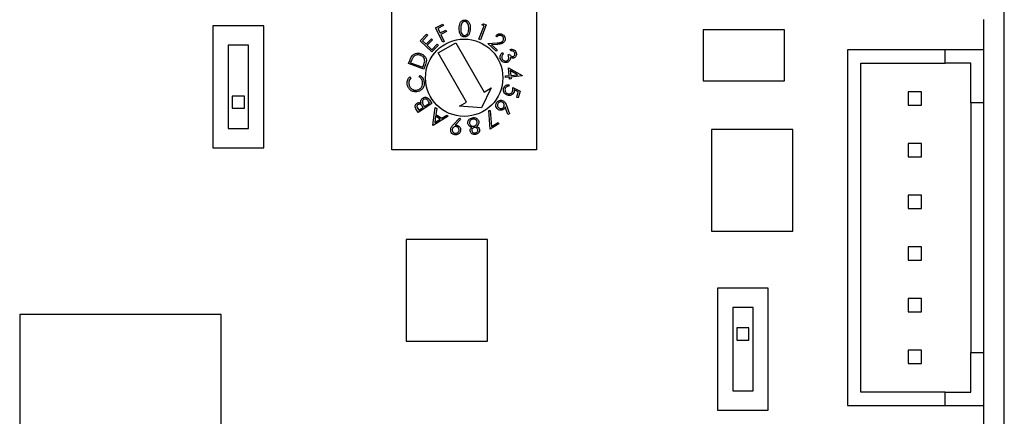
# Model space of a CAD drawing. Header units: millimetres. Extents: x 11 to 199, y 5 to 292.
# Tile 3 of 11: x 81 to 129, y 40 to 60. Entities that reach past the tile are written whole.
import ezdxf

# ---------------------------------------------------------------- set-up
doc = ezdxf.new("R2010")
doc.units = ezdxf.units.MM

msp = doc.modelspace()

# ---------------------------------------------------------------- linework, layer by layer
at = {"color": 7, "linetype": 'Continuous', "lineweight": 30}
for p, q in [((129.449, 23.499), (129.449, 166.499)), ((99.349, 53.499), (99.349, 60.599)), ((106.449, 60.599), (106.449, 53.499)), ((93.049, 59.599), (90.549, 59.599)), ((90.549, 59.599), (90.549, 53.599)), ((93.049, 53.599), (93.049, 59.599)), ((101.495, 59.511), (101.853, 59.688)), ((101.887, 59.618), (101.6, 59.476)), ((101.853, 59.688), (101.887, 59.618)), ((103.621, 58.943), (103.884, 59.608)), ((103.986, 59.651), (103.694, 58.914)), ((103.768, 59.654), (103.841, 59.708)), ((103.884, 59.608), (103.768, 59.654)), ((103.841, 59.708), (103.986, 59.651)), ((128.449, 58.419), (128.449, 59.919)), ((100.738, 58.871), (101.054, 59.196)), ((101.11, 59.141), (100.849, 58.873)), ((101.054, 59.196), (101.11, 59.141)), ((101.848, 58.797), (101.495, 59.511)), ((101.6, 59.476), (101.711, 59.252)), ((101.711, 59.252), (101.998, 59.394)), ((102.033, 59.324), (101.745, 59.182)), ((101.745, 59.182), (101.919, 58.832)), ((101.998, 59.394), (102.033, 59.324)), ((104.51, 59.067), (104.453, 59.119)), ((118.649, 59.399), (114.649, 59.399)), ((114.649, 59.399), (114.649, 56.899)), ((118.649, 56.899), (118.649, 59.399)), ((92.299, 58.649), (91.299, 58.649)), ((91.299, 58.649), (91.299, 54.549)), ((92.299, 54.549), (92.299, 58.649)), ((101.305, 58.319), (100.738, 58.871)), ((100.849, 58.873), (101.026, 58.7)), ((101.026, 58.7), (101.285, 58.966)), ((101.341, 58.912), (101.082, 58.646)), ((101.082, 58.646), (101.304, 58.43)), ((101.285, 58.966), (101.341, 58.912)), ((101.304, 58.43), (101.563, 58.696)), ((101.619, 58.642), (101.305, 58.319)), ((101.563, 58.696), (101.619, 58.642)), ((101.616, 58.271), (102.482, 58.771)), ((101.919, 58.832), (101.848, 58.797)), ((102.482, 58.771), (103.882, 56.346)), ((103.694, 58.914), (103.621, 58.943)), ((104.069, 58.727), (104.517, 58.764)), ((104.469, 58.361), (104.069, 58.727)), ((104.541, 58.69), (104.249, 58.667)), ((104.249, 58.667), (104.521, 58.417)), ((103.016, 55.846), (101.616, 58.271)), ((104.521, 58.417), (104.469, 58.361)), ((104.786, 58.287), (104.821, 58.217)), ((105.057, 58.175), (105.122, 58.208)), ((105.192, 58.369), (105.155, 58.442)), ((121.749, 58.419), (121.749, 40.939)), ((126.549, 58.419), (121.749, 58.419)), ((126.549, 57.769), (126.549, 58.419)), ((128.449, 58.419), (126.549, 58.419)), ((128.449, 55.819), (128.449, 58.419)), ((100.165, 57.744), (100.223, 57.898)), ((100.909, 57.464), (100.165, 57.744)), ((100.284, 57.841), (100.264, 57.788)), ((100.264, 57.788), (100.866, 57.562)), ((100.866, 57.562), (100.898, 57.648)), ((100.998, 57.701), (100.909, 57.464)), ((122.399, 41.589), (122.399, 57.769)), ((122.399, 57.769), (126.549, 57.769)), ((127.799, 57.769), (126.549, 57.769)), ((127.799, 55.819), (127.799, 57.769)), ((100.689, 57.095), (100.729, 57.163)), ((104.927, 57.139), (105.112, 57.157)), ((104.935, 57.059), (104.927, 57.139)), ((105.112, 57.157), (105.076, 57.537)), ((105.076, 57.537), (105.749, 57.154)), ((105.52, 57.196), (105.166, 57.398)), ((105.166, 57.398), (105.188, 57.164)), ((105.188, 57.164), (105.52, 57.196)), ((105.751, 57.138), (105.196, 57.084)), ((105.749, 57.154), (105.751, 57.138)), ((100.224, 57.098), (100.279, 57.042)), ((105.12, 57.077), (104.935, 57.059)), ((105.108, 56.707), (105.086, 56.628)), ((105.129, 56.981), (105.12, 57.077)), ((105.205, 56.988), (105.129, 56.981)), ((105.196, 57.084), (105.205, 56.988)), ((114.649, 56.899), (118.649, 56.899)), ((92.099, 56.149), (91.499, 56.149)), ((91.499, 56.149), (91.499, 55.549)), ((92.099, 55.549), (92.099, 56.149)), ((104.229, 56.546), (103.749, 55.577)), ((103.882, 56.346), (104.229, 56.546)), ((105.287, 56.573), (105.647, 56.397)), ((105.558, 56.358), (105.36, 56.454)), ((105.482, 56.085), (105.558, 56.358)), ((105.647, 56.397), (105.555, 56.065)), ((125.374, 56.354), (124.724, 56.354)), ((124.724, 56.354), (124.724, 55.704)), ((125.374, 55.704), (125.374, 56.354)), ((101.31, 55.775), (100.64, 55.346)), ((100.921, 55.672), (100.945, 55.634)), ((100.945, 55.634), (101.202, 55.799)), ((101.202, 55.799), (101.149, 55.881)), ((101.192, 55.959), (101.31, 55.775)), ((102.67, 55.646), (103.016, 55.846)), ((104.979, 55.684), (105.126, 55.275)), ((105.555, 56.065), (105.482, 56.085)), ((124.724, 55.704), (125.374, 55.704)), ((128.449, 55.819), (127.799, 55.819)), ((127.799, 55.819), (127.799, 43.539)), ((128.449, 43.539), (128.449, 55.819)), ((91.499, 55.549), (92.099, 55.549)), ((100.64, 55.346), (100.555, 55.478)), ((100.614, 55.531), (100.663, 55.454)), ((100.663, 55.454), (100.878, 55.591)), ((100.878, 55.591), (100.853, 55.629)), ((101.351, 54.714), (101.477, 55.58)), ((101.477, 55.58), (101.548, 55.533)), ((101.548, 55.533), (101.509, 55.246)), ((101.509, 55.246), (101.795, 55.059)), ((101.795, 55.059), (102.042, 55.209)), ((102.042, 55.209), (102.116, 55.16)), ((103.749, 55.577), (102.67, 55.646)), ((104.103, 55.436), (104.176, 55.443)), ((104.182, 54.52), (104.103, 55.436)), ((104.176, 55.443), (104.245, 54.65)), ((105.052, 55.248), (104.918, 55.615)), ((105.126, 55.275), (105.052, 55.248)), ((101.367, 54.703), (101.351, 54.714)), ((102.116, 55.16), (101.367, 54.703)), ((101.496, 55.163), (101.451, 54.849)), ((101.451, 54.849), (101.723, 55.014)), ((101.723, 55.014), (101.496, 55.163)), ((102.364, 54.737), (102.662, 55.054)), ((102.72, 55.001), (102.454, 54.714)), ((102.662, 55.054), (102.72, 55.001)), ((104.607, 54.791), (104.182, 54.52)), ((104.245, 54.65), (104.567, 54.854)), ((104.567, 54.854), (104.607, 54.791)), ((91.299, 54.549), (92.299, 54.549)), ((115.049, 54.499), (115.049, 49.499)), ((119.049, 54.499), (115.049, 54.499)), ((119.049, 49.499), (119.049, 54.499)), ((125.374, 53.814), (124.724, 53.814)), ((124.724, 53.814), (124.724, 53.164)), ((125.374, 53.164), (125.374, 53.814)), ((90.549, 53.599), (93.049, 53.599)), ((106.449, 53.499), (99.349, 53.499)), ((124.724, 53.164), (125.374, 53.164)), ((124.724, 51.274), (124.724, 50.624)), ((125.374, 51.274), (124.724, 51.274)), ((125.374, 50.624), (125.374, 51.274)), ((124.724, 50.624), (125.374, 50.624)), ((115.049, 49.499), (119.049, 49.499)), ((104.049, 49.099), (100.049, 49.099)), ((100.049, 49.099), (100.049, 44.099)), ((104.049, 44.099), (104.049, 49.099)), ((124.724, 48.734), (124.724, 48.084)), ((125.374, 48.734), (124.724, 48.734)), ((125.374, 48.084), (125.374, 48.734)), ((124.724, 48.084), (125.374, 48.084)), ((115.349, 46.699), (115.349, 40.699)), ((117.849, 46.699), (115.349, 46.699)), ((117.849, 40.699), (117.849, 46.699)), ((125.374, 46.194), (124.724, 46.194)), ((124.724, 46.194), (124.724, 45.544)), ((125.374, 45.544), (125.374, 46.194)), ((117.099, 45.749), (116.099, 45.749)), ((116.099, 45.749), (116.099, 41.649)), ((117.099, 41.649), (117.099, 45.749)), ((124.724, 45.544), (125.374, 45.544)), ((81.049, 45.399), (81.049, 35.499)), ((90.949, 45.399), (81.049, 45.399)), ((90.949, 35.499), (90.949, 45.399)), ((116.899, 44.749), (116.299, 44.749)), ((116.299, 44.749), (116.299, 44.149)), ((116.899, 44.149), (116.899, 44.749)), ((100.049, 44.099), (104.049, 44.099)), ((116.299, 44.149), (116.899, 44.149)), ((125.374, 43.654), (124.724, 43.654)), ((124.724, 43.654), (124.724, 43.004)), ((125.374, 43.004), (125.374, 43.654)), ((127.799, 41.589), (127.799, 43.539)), ((127.799, 43.539), (128.449, 43.539)), ((128.449, 40.939), (128.449, 43.539)), ((124.724, 43.004), (125.374, 43.004)), ((116.099, 41.649), (117.099, 41.649)), ((126.549, 41.589), (122.399, 41.589)), ((126.549, 40.939), (126.549, 41.589)), ((126.549, 41.589), (127.799, 41.589)), ((115.349, 40.699), (117.849, 40.699)), ((121.749, 40.939), (126.549, 40.939)), ((126.549, 40.939), (128.449, 40.939)), ((128.449, 39.939), (128.449, 40.939))]:
    msp.add_line(p, q, dxfattribs=at)
msp.add_circle((102.899, 57.049), 1.9, dxfattribs=at)
for points, knots in [([(102.653, 59.476), (102.657, 59.571), (102.663, 59.714), (102.77, 59.846), (102.855, 59.886), (102.902, 59.89), (102.925, 59.891)], [0, 0, 0, 0, 0.4996952, 0.748888, 0.8744388, 1, 1, 1, 1]), ([(102.653, 59.476), (102.657, 59.571), (102.663, 59.714), (102.77, 59.846), (102.855, 59.886), (102.902, 59.89), (102.925, 59.891)], [0, 0, 0, 0, 0.4996952, 0.748888, 0.8744388, 1, 1, 1, 1]), ([(102.927, 59.816), (102.909, 59.814), (102.872, 59.81), (102.807, 59.772), (102.732, 59.661), (102.73, 59.549), (102.729, 59.474)], [0, 0, 0, 0, 0.125283, 0.250691, 0.499564, 1, 1, 1, 1]), ([(102.927, 59.816), (102.909, 59.814), (102.872, 59.81), (102.807, 59.772), (102.732, 59.661), (102.73, 59.549), (102.729, 59.474)], [0, 0, 0, 0, 0.125283, 0.250691, 0.499564, 1, 1, 1, 1]), ([(102.925, 59.891), (102.948, 59.889), (102.995, 59.885), (103.08, 59.843), (103.187, 59.71), (103.193, 59.566), (103.197, 59.47)], [0, 0, 0, 0, 0.125661, 0.251252, 0.50065, 1, 1, 1, 1]), ([(102.925, 59.891), (102.948, 59.889), (102.995, 59.885), (103.08, 59.843), (103.187, 59.71), (103.193, 59.566), (103.197, 59.47)], [0, 0, 0, 0, 0.125661, 0.251252, 0.50065, 1, 1, 1, 1]), ([(103.122, 59.47), (103.12, 59.544), (103.117, 59.656), (103.046, 59.769), (102.982, 59.809), (102.945, 59.813), (102.927, 59.816)], [0, 0, 0, 0, 0.500237, 0.74927, 0.874753, 1, 1, 1, 1]), ([(103.122, 59.47), (103.12, 59.544), (103.117, 59.656), (103.046, 59.769), (102.982, 59.809), (102.945, 59.813), (102.927, 59.816)], [0, 0, 0, 0, 0.500237, 0.74927, 0.874753, 1, 1, 1, 1]), ([(102.916, 59.056), (102.893, 59.058), (102.847, 59.062), (102.762, 59.104), (102.658, 59.239), (102.655, 59.381), (102.653, 59.476)], [0, 0, 0, 0, 0.125601, 0.251175, 0.500319, 1, 1, 1, 1]), ([(102.916, 59.056), (102.893, 59.058), (102.847, 59.062), (102.762, 59.104), (102.658, 59.239), (102.655, 59.381), (102.653, 59.476)], [0, 0, 0, 0, 0.125601, 0.251175, 0.500319, 1, 1, 1, 1]), ([(102.729, 59.474), (102.728, 59.399), (102.728, 59.286), (102.801, 59.174), (102.865, 59.134), (102.901, 59.13), (102.92, 59.128)], [0, 0, 0, 0, 0.5004187, 0.7492323, 0.8747158, 1, 1, 1, 1]), ([(102.729, 59.474), (102.728, 59.399), (102.728, 59.286), (102.801, 59.174), (102.865, 59.134), (102.901, 59.13), (102.92, 59.128)], [0, 0, 0, 0, 0.5004187, 0.7492323, 0.8747158, 1, 1, 1, 1]), ([(103.197, 59.47), (103.191, 59.375), (103.183, 59.231), (103.072, 59.101), (102.987, 59.061), (102.94, 59.057), (102.916, 59.056)], [0, 0, 0, 0, 0.499372, 0.74875, 0.874374, 1, 1, 1, 1]), ([(103.197, 59.47), (103.191, 59.375), (103.183, 59.231), (103.072, 59.101), (102.987, 59.061), (102.94, 59.057), (102.916, 59.056)], [0, 0, 0, 0, 0.499372, 0.74875, 0.874374, 1, 1, 1, 1]), ([(102.92, 59.128), (102.942, 59.13), (102.985, 59.136), (103.052, 59.182), (103.075, 59.234), (103.09, 59.265)], [0, 0, 0, 0, 0.280095, 0.560672, 1, 1, 1, 1]), ([(102.92, 59.128), (102.942, 59.13), (102.985, 59.136), (103.052, 59.182), (103.075, 59.234), (103.09, 59.265)], [0, 0, 0, 0, 0.280095, 0.560672, 1, 1, 1, 1]), ([(103.09, 59.265), (103.1, 59.303), (103.119, 59.37), (103.121, 59.439), (103.122, 59.47)], [0, 0, 0, 0, 0.559625, 1, 1, 1, 1]), ([(103.09, 59.265), (103.1, 59.303), (103.119, 59.37), (103.121, 59.439), (103.122, 59.47)], [0, 0, 0, 0, 0.559625, 1, 1, 1, 1]), ([(104.453, 59.119), (104.484, 59.145), (104.544, 59.197), (104.657, 59.216), (104.758, 59.196), (104.808, 59.158), (104.832, 59.139)], [0, 0, 0, 0, 0.2800018, 0.5595124, 0.7796596, 1, 1, 1, 1]), ([(104.453, 59.119), (104.484, 59.145), (104.544, 59.197), (104.657, 59.216), (104.758, 59.196), (104.808, 59.158), (104.832, 59.139)], [0, 0, 0, 0, 0.2800018, 0.5595124, 0.7796596, 1, 1, 1, 1]), ([(104.778, 59.086), (104.755, 59.102), (104.709, 59.135), (104.628, 59.137), (104.56, 59.11), (104.527, 59.081), (104.51, 59.067)], [0, 0, 0, 0, 0.279463, 0.558571, 0.779023, 1, 1, 1, 1]), ([(104.778, 59.086), (104.755, 59.102), (104.709, 59.135), (104.628, 59.137), (104.56, 59.11), (104.527, 59.081), (104.51, 59.067)], [0, 0, 0, 0, 0.279463, 0.558571, 0.779023, 1, 1, 1, 1]), ([(104.794, 58.847), (104.809, 58.868), (104.838, 58.909), (104.838, 58.981), (104.818, 59.042), (104.791, 59.071), (104.778, 59.086)], [0, 0, 0, 0, 0.279182, 0.55904, 0.779405, 1, 1, 1, 1]), ([(104.794, 58.847), (104.809, 58.868), (104.838, 58.909), (104.838, 58.981), (104.818, 59.042), (104.791, 59.071), (104.778, 59.086)], [0, 0, 0, 0, 0.279182, 0.55904, 0.779405, 1, 1, 1, 1]), ([(104.832, 59.139), (104.857, 59.112), (104.906, 59.058), (104.922, 58.956), (104.904, 58.863), (104.87, 58.818), (104.853, 58.796)], [0, 0, 0, 0, 0.279995, 0.559261, 0.7796, 1, 1, 1, 1]), ([(104.832, 59.139), (104.857, 59.112), (104.906, 59.058), (104.922, 58.956), (104.904, 58.863), (104.87, 58.818), (104.853, 58.796)], [0, 0, 0, 0, 0.279995, 0.559261, 0.7796, 1, 1, 1, 1]), ([(104.517, 58.764), (104.55, 58.767), (104.606, 58.772), (104.682, 58.783), (104.746, 58.803), (104.778, 58.832), (104.794, 58.847)], [0, 0, 0, 0, 0.340517, 0.56078, 0.780523, 1, 1, 1, 1]), ([(104.517, 58.764), (104.55, 58.767), (104.606, 58.772), (104.682, 58.783), (104.746, 58.803), (104.778, 58.832), (104.794, 58.847)], [0, 0, 0, 0, 0.340517, 0.56078, 0.780523, 1, 1, 1, 1]), ([(104.853, 58.796), (104.823, 58.77), (104.775, 58.729), (104.688, 58.709), (104.615, 58.697), (104.565, 58.693), (104.541, 58.69)], [0, 0, 0, 0, 0.3384633, 0.5587863, 0.7793669, 1, 1, 1, 1]), ([(104.853, 58.796), (104.823, 58.77), (104.775, 58.729), (104.688, 58.709), (104.615, 58.697), (104.565, 58.693), (104.541, 58.69)], [0, 0, 0, 0, 0.3384633, 0.5587863, 0.7793669, 1, 1, 1, 1]), ([(100.223, 57.898), (100.241, 57.944), (100.272, 58.026), (100.32, 58.099), (100.341, 58.13)], [0, 0, 0, 0, 0.560456, 1, 1, 1, 1]), ([(100.223, 57.898), (100.241, 57.944), (100.272, 58.026), (100.32, 58.099), (100.341, 58.13)], [0, 0, 0, 0, 0.560456, 1, 1, 1, 1]), ([(100.341, 58.13), (100.374, 58.162), (100.439, 58.225), (100.599, 58.274), (100.713, 58.245), (100.782, 58.227)], [0, 0, 0, 0, 0.280441, 0.560895, 1, 1, 1, 1]), ([(100.341, 58.13), (100.374, 58.162), (100.439, 58.225), (100.599, 58.274), (100.713, 58.245), (100.782, 58.227)], [0, 0, 0, 0, 0.280441, 0.560895, 1, 1, 1, 1]), ([(100.755, 58.152), (100.719, 58.162), (100.647, 58.184), (100.54, 58.172), (100.451, 58.129), (100.412, 58.085), (100.392, 58.063)], [0, 0, 0, 0, 0.280217, 0.559827, 0.77982, 1, 1, 1, 1]), ([(100.755, 58.152), (100.719, 58.162), (100.647, 58.184), (100.54, 58.172), (100.451, 58.129), (100.412, 58.085), (100.392, 58.063)], [0, 0, 0, 0, 0.280217, 0.559827, 0.77982, 1, 1, 1, 1]), ([(100.959, 57.869), (100.958, 57.904), (100.954, 57.975), (100.886, 58.086), (100.805, 58.127), (100.755, 58.152)], [0, 0, 0, 0, 0.28047, 0.560925, 1, 1, 1, 1]), ([(100.959, 57.869), (100.958, 57.904), (100.954, 57.975), (100.886, 58.086), (100.805, 58.127), (100.755, 58.152)], [0, 0, 0, 0, 0.28047, 0.560925, 1, 1, 1, 1]), ([(100.782, 58.227), (100.837, 58.2), (100.946, 58.146), (101.04, 57.995), (101.045, 57.836), (101.014, 57.746), (100.998, 57.701)], [0, 0, 0, 0, 0.279989, 0.55903, 0.778798, 1, 1, 1, 1]), ([(100.782, 58.227), (100.837, 58.2), (100.946, 58.146), (101.04, 57.995), (101.045, 57.836), (101.014, 57.746), (100.998, 57.701)], [0, 0, 0, 0, 0.279989, 0.55903, 0.778798, 1, 1, 1, 1]), ([(104.694, 57.948), (104.68, 57.982), (104.654, 58.05), (104.671, 58.153), (104.72, 58.233), (104.764, 58.269), (104.786, 58.287)], [0, 0, 0, 0, 0.2798572, 0.5589688, 0.7792475, 1, 1, 1, 1]), ([(104.694, 57.948), (104.68, 57.982), (104.654, 58.05), (104.671, 58.153), (104.72, 58.233), (104.764, 58.269), (104.786, 58.287)], [0, 0, 0, 0, 0.2798572, 0.5589688, 0.7792475, 1, 1, 1, 1]), ([(104.747, 58.114), (104.743, 58.089), (104.737, 58.043), (104.755, 58.001), (104.764, 57.982)], [0, 0, 0, 0, 0.55868, 1, 1, 1, 1]), ([(104.747, 58.114), (104.743, 58.089), (104.737, 58.043), (104.755, 58.001), (104.764, 57.982)], [0, 0, 0, 0, 0.55868, 1, 1, 1, 1]), ([(104.821, 58.217), (104.803, 58.201), (104.771, 58.172), (104.754, 58.132), (104.747, 58.114)], [0, 0, 0, 0, 0.560692, 1, 1, 1, 1]), ([(104.821, 58.217), (104.803, 58.201), (104.771, 58.172), (104.754, 58.132), (104.747, 58.114)], [0, 0, 0, 0, 0.560692, 1, 1, 1, 1]), ([(105.005, 57.888), (105.022, 57.899), (105.057, 57.922), (105.088, 57.976), (105.103, 58.065), (105.076, 58.13), (105.057, 58.175)], [0, 0, 0, 0, 0.186663, 0.373542, 0.560285, 1, 1, 1, 1]), ([(105.005, 57.888), (105.022, 57.899), (105.057, 57.922), (105.088, 57.976), (105.103, 58.065), (105.076, 58.13), (105.057, 58.175)], [0, 0, 0, 0, 0.186663, 0.373542, 0.560285, 1, 1, 1, 1]), ([(105.122, 58.208), (105.135, 58.187), (105.159, 58.146), (105.21, 58.103), (105.271, 58.083), (105.307, 58.095), (105.325, 58.101)], [0, 0, 0, 0, 0.280952, 0.561418, 0.780796, 1, 1, 1, 1]), ([(105.122, 58.208), (105.135, 58.187), (105.159, 58.146), (105.21, 58.103), (105.271, 58.083), (105.307, 58.095), (105.325, 58.101)], [0, 0, 0, 0, 0.280952, 0.561418, 0.780796, 1, 1, 1, 1]), ([(105.155, 58.442), (105.187, 58.447), (105.249, 58.459), (105.337, 58.436), (105.405, 58.388), (105.43, 58.346), (105.443, 58.324)], [0, 0, 0, 0, 0.28035, 0.559758, 0.7798, 1, 1, 1, 1]), ([(105.155, 58.442), (105.187, 58.447), (105.249, 58.459), (105.337, 58.436), (105.405, 58.388), (105.43, 58.346), (105.443, 58.324)], [0, 0, 0, 0, 0.28035, 0.559758, 0.7798, 1, 1, 1, 1]), ([(105.374, 58.29), (105.363, 58.307), (105.342, 58.341), (105.275, 58.374), (105.223, 58.371), (105.192, 58.369)], [0, 0, 0, 0, 0.280086, 0.559628, 1, 1, 1, 1]), ([(105.374, 58.29), (105.363, 58.307), (105.342, 58.341), (105.275, 58.374), (105.223, 58.371), (105.192, 58.369)], [0, 0, 0, 0, 0.280086, 0.559628, 1, 1, 1, 1]), ([(105.325, 58.101), (105.341, 58.113), (105.375, 58.137), (105.393, 58.193), (105.393, 58.245), (105.38, 58.275), (105.374, 58.29)], [0, 0, 0, 0, 0.278735, 0.55861, 0.779109, 1, 1, 1, 1]), ([(105.325, 58.101), (105.341, 58.113), (105.375, 58.137), (105.393, 58.193), (105.393, 58.245), (105.38, 58.275), (105.374, 58.29)], [0, 0, 0, 0, 0.278735, 0.55861, 0.779109, 1, 1, 1, 1]), ([(105.443, 58.324), (105.454, 58.294), (105.477, 58.234), (105.465, 58.143), (105.424, 58.069), (105.382, 58.041), (105.361, 58.027)], [0, 0, 0, 0, 0.280021, 0.559823, 0.780067, 1, 1, 1, 1]), ([(105.443, 58.324), (105.454, 58.294), (105.477, 58.234), (105.465, 58.143), (105.424, 58.069), (105.382, 58.041), (105.361, 58.027)], [0, 0, 0, 0, 0.280021, 0.559823, 0.780067, 1, 1, 1, 1]), ([(100.392, 58.063), (100.368, 58.023), (100.326, 57.952), (100.297, 57.875), (100.284, 57.841)], [0, 0, 0, 0, 0.559529, 1, 1, 1, 1]), ([(100.392, 58.063), (100.368, 58.023), (100.326, 57.952), (100.297, 57.875), (100.284, 57.841)], [0, 0, 0, 0, 0.559529, 1, 1, 1, 1]), ([(100.898, 57.648), (100.914, 57.688), (100.941, 57.76), (100.954, 57.836), (100.959, 57.869)], [0, 0, 0, 0, 0.560385, 1, 1, 1, 1]), ([(100.898, 57.648), (100.914, 57.688), (100.941, 57.76), (100.954, 57.836), (100.959, 57.869)], [0, 0, 0, 0, 0.560385, 1, 1, 1, 1]), ([(105.046, 57.82), (105.009, 57.808), (104.934, 57.783), (104.824, 57.81), (104.741, 57.869), (104.71, 57.922), (104.694, 57.948)], [0, 0, 0, 0, 0.279427, 0.558845, 0.779284, 1, 1, 1, 1]), ([(105.046, 57.82), (105.009, 57.808), (104.934, 57.783), (104.824, 57.81), (104.741, 57.869), (104.71, 57.922), (104.694, 57.948)], [0, 0, 0, 0, 0.279427, 0.558845, 0.779284, 1, 1, 1, 1]), ([(104.764, 57.982), (104.778, 57.959), (104.806, 57.912), (104.874, 57.875), (104.945, 57.865), (104.985, 57.88), (105.005, 57.888)], [0, 0, 0, 0, 0.280286, 0.559565, 0.779872, 1, 1, 1, 1]), ([(104.764, 57.982), (104.778, 57.959), (104.806, 57.912), (104.874, 57.875), (104.945, 57.865), (104.985, 57.88), (105.005, 57.888)], [0, 0, 0, 0, 0.280286, 0.559565, 0.779872, 1, 1, 1, 1]), ([(105.15, 57.93), (105.136, 57.905), (105.111, 57.859), (105.066, 57.832), (105.046, 57.82)], [0, 0, 0, 0, 0.559519, 1, 1, 1, 1]), ([(105.15, 57.93), (105.136, 57.905), (105.111, 57.859), (105.066, 57.832), (105.046, 57.82)], [0, 0, 0, 0, 0.559519, 1, 1, 1, 1]), ([(105.169, 58.045), (105.17, 58.023), (105.171, 57.984), (105.156, 57.947), (105.15, 57.93)], [0, 0, 0, 0, 0.5598833, 1, 1, 1, 1]), ([(105.169, 58.045), (105.17, 58.023), (105.171, 57.984), (105.156, 57.947), (105.15, 57.93)], [0, 0, 0, 0, 0.5598833, 1, 1, 1, 1]), ([(105.361, 58.027), (105.344, 58.02), (105.308, 58.006), (105.239, 58.008), (105.196, 58.031), (105.169, 58.045)], [0, 0, 0, 0, 0.280324, 0.560484, 1, 1, 1, 1]), ([(105.361, 58.027), (105.344, 58.02), (105.308, 58.006), (105.239, 58.008), (105.196, 58.031), (105.169, 58.045)], [0, 0, 0, 0, 0.280324, 0.560484, 1, 1, 1, 1]), ([(100.729, 57.163), (100.765, 57.136), (100.825, 57.092), (100.881, 57.005), (100.915, 56.925), (100.925, 56.868), (100.93, 56.839)], [0, 0, 0, 0, 0.339256, 0.559429, 0.779679, 1, 1, 1, 1]), ([(100.729, 57.163), (100.765, 57.136), (100.825, 57.092), (100.881, 57.005), (100.915, 56.925), (100.925, 56.868), (100.93, 56.839)], [0, 0, 0, 0, 0.339256, 0.559429, 0.779679, 1, 1, 1, 1]), ([(100.102, 56.732), (100.1, 56.809), (100.098, 56.947), (100.185, 57.052), (100.224, 57.098)], [0, 0, 0, 0, 0.5595287, 1, 1, 1, 1]), ([(100.102, 56.732), (100.1, 56.809), (100.098, 56.947), (100.185, 57.052), (100.224, 57.098)], [0, 0, 0, 0, 0.5595287, 1, 1, 1, 1]), ([(100.566, 56.359), (100.503, 56.358), (100.377, 56.357), (100.227, 56.457), (100.131, 56.588), (100.112, 56.684), (100.102, 56.732)], [0, 0, 0, 0, 0.279491, 0.559094, 0.779387, 1, 1, 1, 1]), ([(100.566, 56.359), (100.503, 56.358), (100.377, 56.357), (100.227, 56.457), (100.131, 56.588), (100.112, 56.684), (100.102, 56.732)], [0, 0, 0, 0, 0.279491, 0.559094, 0.779387, 1, 1, 1, 1]), ([(100.279, 57.042), (100.255, 57.014), (100.215, 56.967), (100.186, 56.887), (100.174, 56.815), (100.177, 56.767), (100.179, 56.743)], [0, 0, 0, 0, 0.339388, 0.559506, 0.779753, 1, 1, 1, 1]), ([(100.279, 57.042), (100.255, 57.014), (100.215, 56.967), (100.186, 56.887), (100.174, 56.815), (100.177, 56.767), (100.179, 56.743)], [0, 0, 0, 0, 0.339388, 0.559506, 0.779753, 1, 1, 1, 1]), ([(100.179, 56.743), (100.192, 56.694), (100.217, 56.595), (100.32, 56.491), (100.442, 56.438), (100.522, 56.441), (100.562, 56.443)], [0, 0, 0, 0, 0.2797384, 0.5593476, 0.7795817, 1, 1, 1, 1]), ([(100.179, 56.743), (100.192, 56.694), (100.217, 56.595), (100.32, 56.491), (100.442, 56.438), (100.522, 56.441), (100.562, 56.443)], [0, 0, 0, 0, 0.2797384, 0.5593476, 0.7795817, 1, 1, 1, 1]), ([(100.562, 56.443), (100.612, 56.455), (100.713, 56.48), (100.812, 56.589), (100.861, 56.714), (100.857, 56.794), (100.855, 56.834)], [0, 0, 0, 0, 0.279578, 0.559094, 0.77939, 1, 1, 1, 1]), ([(100.562, 56.443), (100.612, 56.455), (100.713, 56.48), (100.812, 56.589), (100.861, 56.714), (100.857, 56.794), (100.855, 56.834)], [0, 0, 0, 0, 0.279578, 0.559094, 0.77939, 1, 1, 1, 1]), ([(100.855, 56.834), (100.839, 56.893), (100.812, 56.999), (100.727, 57.066), (100.689, 57.095)], [0, 0, 0, 0, 0.558741, 1, 1, 1, 1]), ([(100.855, 56.834), (100.839, 56.893), (100.812, 56.999), (100.727, 57.066), (100.689, 57.095)], [0, 0, 0, 0, 0.558741, 1, 1, 1, 1]), ([(100.93, 56.839), (100.933, 56.797), (100.938, 56.728), (100.917, 56.634), (100.884, 56.559), (100.851, 56.516), (100.834, 56.495)], [0, 0, 0, 0, 0.339838, 0.559928, 0.779938, 1, 1, 1, 1]), ([(100.93, 56.839), (100.933, 56.797), (100.938, 56.728), (100.917, 56.634), (100.884, 56.559), (100.851, 56.516), (100.834, 56.495)], [0, 0, 0, 0, 0.339838, 0.559928, 0.779938, 1, 1, 1, 1]), ([(104.839, 56.53), (104.85, 56.561), (104.874, 56.624), (104.949, 56.683), (105.03, 56.712), (105.082, 56.709), (105.108, 56.707)], [0, 0, 0, 0, 0.279885, 0.559322, 0.779565, 1, 1, 1, 1]), ([(104.839, 56.53), (104.85, 56.561), (104.874, 56.624), (104.949, 56.683), (105.03, 56.712), (105.082, 56.709), (105.108, 56.707)], [0, 0, 0, 0, 0.279885, 0.559322, 0.779565, 1, 1, 1, 1]), ([(105.086, 56.628), (105.064, 56.629), (105.019, 56.629), (104.965, 56.597), (104.927, 56.555), (104.915, 56.522), (104.909, 56.506)], [0, 0, 0, 0, 0.28016, 0.559291, 0.779654, 1, 1, 1, 1]), ([(105.086, 56.628), (105.064, 56.629), (105.019, 56.629), (104.965, 56.597), (104.927, 56.555), (104.915, 56.522), (104.909, 56.506)], [0, 0, 0, 0, 0.28016, 0.559291, 0.779654, 1, 1, 1, 1]), ([(100.834, 56.495), (100.79, 56.456), (100.712, 56.387), (100.611, 56.367), (100.566, 56.359)], [0, 0, 0, 0, 0.559039, 1, 1, 1, 1]), ([(100.834, 56.495), (100.79, 56.456), (100.712, 56.387), (100.611, 56.367), (100.566, 56.359)], [0, 0, 0, 0, 0.559039, 1, 1, 1, 1]), ([(105.033, 56.188), (104.995, 56.204), (104.918, 56.235), (104.845, 56.329), (104.819, 56.434), (104.832, 56.498), (104.839, 56.53)], [0, 0, 0, 0, 0.279896, 0.559331, 0.779417, 1, 1, 1, 1]), ([(105.033, 56.188), (104.995, 56.204), (104.918, 56.235), (104.845, 56.329), (104.819, 56.434), (104.832, 56.498), (104.839, 56.53)], [0, 0, 0, 0, 0.279896, 0.559331, 0.779417, 1, 1, 1, 1]), ([(104.909, 56.506), (104.905, 56.476), (104.897, 56.417), (104.936, 56.342), (104.992, 56.289), (105.036, 56.274), (105.058, 56.266)], [0, 0, 0, 0, 0.279061, 0.558822, 0.77926, 1, 1, 1, 1]), ([(104.909, 56.506), (104.905, 56.476), (104.897, 56.417), (104.936, 56.342), (104.992, 56.289), (105.036, 56.274), (105.058, 56.266)], [0, 0, 0, 0, 0.279061, 0.558822, 0.77926, 1, 1, 1, 1]), ([(105.349, 56.36), (105.335, 56.324), (105.307, 56.254), (105.217, 56.192), (105.121, 56.171), (105.062, 56.182), (105.033, 56.188)], [0, 0, 0, 0, 0.279648, 0.559013, 0.779307, 1, 1, 1, 1]), ([(105.349, 56.36), (105.335, 56.324), (105.307, 56.254), (105.217, 56.192), (105.121, 56.171), (105.062, 56.182), (105.033, 56.188)], [0, 0, 0, 0, 0.279648, 0.559013, 0.779307, 1, 1, 1, 1]), ([(105.058, 56.266), (105.085, 56.261), (105.139, 56.252), (105.213, 56.284), (105.261, 56.336), (105.275, 56.377), (105.282, 56.398)], [0, 0, 0, 0, 0.279889, 0.559005, 0.779189, 1, 1, 1, 1]), ([(105.058, 56.266), (105.085, 56.261), (105.139, 56.252), (105.213, 56.284), (105.261, 56.336), (105.275, 56.377), (105.282, 56.398)], [0, 0, 0, 0, 0.279889, 0.559005, 0.779189, 1, 1, 1, 1]), ([(105.282, 56.398), (105.287, 56.43), (105.297, 56.488), (105.29, 56.547), (105.287, 56.573)], [0, 0, 0, 0, 0.559303, 1, 1, 1, 1]), ([(105.282, 56.398), (105.287, 56.43), (105.297, 56.488), (105.29, 56.547), (105.287, 56.573)], [0, 0, 0, 0, 0.559303, 1, 1, 1, 1]), ([(105.36, 56.454), (105.36, 56.436), (105.359, 56.404), (105.352, 56.373), (105.349, 56.36)], [0, 0, 0, 0, 0.560048, 1, 1, 1, 1]), ([(105.36, 56.454), (105.36, 56.436), (105.359, 56.404), (105.352, 56.373), (105.349, 56.36)], [0, 0, 0, 0, 0.560048, 1, 1, 1, 1]), ([(100.555, 55.478), (100.537, 55.508), (100.502, 55.566), (100.486, 55.662), (100.519, 55.747), (100.561, 55.781), (100.582, 55.798)], [0, 0, 0, 0, 0.281399, 0.560122, 0.779983, 1, 1, 1, 1]), ([(100.555, 55.478), (100.537, 55.508), (100.502, 55.566), (100.486, 55.662), (100.519, 55.747), (100.561, 55.781), (100.582, 55.798)], [0, 0, 0, 0, 0.281399, 0.560122, 0.779983, 1, 1, 1, 1]), ([(100.626, 55.729), (100.611, 55.717), (100.589, 55.699), (100.576, 55.663), (100.57, 55.607), (100.594, 55.565), (100.614, 55.531)], [0, 0, 0, 0, 0.249809, 0.375483, 0.501205, 1, 1, 1, 1]), ([(100.626, 55.729), (100.611, 55.717), (100.589, 55.699), (100.576, 55.663), (100.57, 55.607), (100.594, 55.565), (100.614, 55.531)], [0, 0, 0, 0, 0.249809, 0.375483, 0.501205, 1, 1, 1, 1]), ([(100.582, 55.798), (100.599, 55.807), (100.633, 55.825), (100.703, 55.834), (100.749, 55.814), (100.777, 55.802)], [0, 0, 0, 0, 0.280656, 0.561211, 1, 1, 1, 1]), ([(100.582, 55.798), (100.599, 55.807), (100.633, 55.825), (100.703, 55.834), (100.749, 55.814), (100.777, 55.802)], [0, 0, 0, 0, 0.280656, 0.561211, 1, 1, 1, 1]), ([(100.853, 55.629), (100.827, 55.67), (100.794, 55.721), (100.728, 55.747), (100.681, 55.753), (100.648, 55.738), (100.626, 55.729)], [0, 0, 0, 0, 0.499311, 0.625096, 0.750881, 1, 1, 1, 1]), ([(100.853, 55.629), (100.827, 55.67), (100.794, 55.721), (100.728, 55.747), (100.681, 55.753), (100.648, 55.738), (100.626, 55.729)], [0, 0, 0, 0, 0.499311, 0.625096, 0.750881, 1, 1, 1, 1]), ([(100.777, 55.802), (100.772, 55.829), (100.761, 55.881), (100.775, 55.956), (100.811, 56.015), (100.844, 56.041), (100.861, 56.053)], [0, 0, 0, 0, 0.280541, 0.559779, 0.779821, 1, 1, 1, 1]), ([(100.777, 55.802), (100.772, 55.829), (100.761, 55.881), (100.775, 55.956), (100.811, 56.015), (100.844, 56.041), (100.861, 56.053)], [0, 0, 0, 0, 0.280541, 0.559779, 0.779821, 1, 1, 1, 1]), ([(100.907, 55.985), (100.891, 55.972), (100.861, 55.947), (100.835, 55.877), (100.846, 55.827), (100.853, 55.796)], [0, 0, 0, 0, 0.280358, 0.560849, 1, 1, 1, 1]), ([(100.907, 55.985), (100.891, 55.972), (100.861, 55.947), (100.835, 55.877), (100.846, 55.827), (100.853, 55.796)], [0, 0, 0, 0, 0.280358, 0.560849, 1, 1, 1, 1]), ([(100.853, 55.796), (100.864, 55.772), (100.884, 55.729), (100.91, 55.69), (100.921, 55.672)], [0, 0, 0, 0, 0.559678, 1, 1, 1, 1]), ([(100.853, 55.796), (100.864, 55.772), (100.884, 55.729), (100.91, 55.69), (100.921, 55.672)], [0, 0, 0, 0, 0.559678, 1, 1, 1, 1]), ([(100.861, 56.053), (100.894, 56.069), (100.96, 56.1), (101.064, 56.079), (101.142, 56.028), (101.176, 55.982), (101.192, 55.959)], [0, 0, 0, 0, 0.279162, 0.558637, 0.779045, 1, 1, 1, 1]), ([(100.861, 56.053), (100.894, 56.069), (100.96, 56.1), (101.064, 56.079), (101.142, 56.028), (101.176, 55.982), (101.192, 55.959)], [0, 0, 0, 0, 0.279162, 0.558637, 0.779045, 1, 1, 1, 1]), ([(101.149, 55.881), (101.121, 55.924), (101.079, 55.988), (100.976, 56.014), (100.93, 55.994), (100.907, 55.985)], [0, 0, 0, 0, 0.499972, 0.750229, 1, 1, 1, 1]), ([(101.149, 55.881), (101.121, 55.924), (101.079, 55.988), (100.976, 56.014), (100.93, 55.994), (100.907, 55.985)], [0, 0, 0, 0, 0.499972, 0.750229, 1, 1, 1, 1]), ([(104.555, 55.5), (104.528, 55.525), (104.474, 55.575), (104.449, 55.678), (104.462, 55.772), (104.491, 55.822), (104.506, 55.846)], [0, 0, 0, 0, 0.279654, 0.559008, 0.779492, 1, 1, 1, 1]), ([(104.555, 55.5), (104.528, 55.525), (104.474, 55.575), (104.449, 55.678), (104.462, 55.772), (104.491, 55.822), (104.506, 55.846)], [0, 0, 0, 0, 0.279654, 0.559008, 0.779492, 1, 1, 1, 1]), ([(104.506, 55.846), (104.531, 55.872), (104.58, 55.925), (104.681, 55.951), (104.774, 55.939), (104.822, 55.91), (104.846, 55.895)], [0, 0, 0, 0, 0.279636, 0.559059, 0.779525, 1, 1, 1, 1]), ([(104.506, 55.846), (104.531, 55.872), (104.58, 55.925), (104.681, 55.951), (104.774, 55.939), (104.822, 55.91), (104.846, 55.895)], [0, 0, 0, 0, 0.279636, 0.559059, 0.779525, 1, 1, 1, 1]), ([(104.567, 55.798), (104.554, 55.776), (104.529, 55.733), (104.534, 55.662), (104.558, 55.602), (104.587, 55.576), (104.602, 55.563)], [0, 0, 0, 0, 0.279539, 0.55926, 0.77961, 1, 1, 1, 1]), ([(104.567, 55.798), (104.554, 55.776), (104.529, 55.733), (104.534, 55.662), (104.558, 55.602), (104.587, 55.576), (104.602, 55.563)], [0, 0, 0, 0, 0.279539, 0.55926, 0.77961, 1, 1, 1, 1]), ([(104.801, 55.832), (104.779, 55.845), (104.736, 55.87), (104.665, 55.865), (104.605, 55.841), (104.58, 55.812), (104.567, 55.798)], [0, 0, 0, 0, 0.279543, 0.559318, 0.779638, 1, 1, 1, 1]), ([(104.801, 55.832), (104.779, 55.845), (104.736, 55.87), (104.665, 55.865), (104.605, 55.841), (104.58, 55.812), (104.567, 55.798)], [0, 0, 0, 0, 0.279543, 0.559318, 0.779638, 1, 1, 1, 1]), ([(104.836, 55.598), (104.849, 55.619), (104.873, 55.663), (104.869, 55.734), (104.845, 55.794), (104.816, 55.82), (104.801, 55.832)], [0, 0, 0, 0, 0.279519, 0.559297, 0.779552, 1, 1, 1, 1]), ([(104.836, 55.598), (104.849, 55.619), (104.873, 55.663), (104.869, 55.734), (104.845, 55.794), (104.816, 55.82), (104.801, 55.832)], [0, 0, 0, 0, 0.279519, 0.559297, 0.779552, 1, 1, 1, 1]), ([(104.846, 55.895), (104.879, 55.861), (104.938, 55.8), (104.967, 55.72), (104.979, 55.684)], [0, 0, 0, 0, 0.558182, 1, 1, 1, 1]), ([(104.846, 55.895), (104.879, 55.861), (104.938, 55.8), (104.967, 55.72), (104.979, 55.684)], [0, 0, 0, 0, 0.558182, 1, 1, 1, 1]), ([(104.881, 55.541), (104.858, 55.516), (104.81, 55.466), (104.713, 55.446), (104.624, 55.457), (104.578, 55.485), (104.555, 55.5)], [0, 0, 0, 0, 0.27938, 0.55906, 0.7794, 1, 1, 1, 1]), ([(104.881, 55.541), (104.858, 55.516), (104.81, 55.466), (104.713, 55.446), (104.624, 55.457), (104.578, 55.485), (104.555, 55.5)], [0, 0, 0, 0, 0.27938, 0.55906, 0.7794, 1, 1, 1, 1]), ([(104.602, 55.563), (104.623, 55.551), (104.666, 55.526), (104.738, 55.53), (104.797, 55.554), (104.823, 55.583), (104.836, 55.598)], [0, 0, 0, 0, 0.279498, 0.559272, 0.779605, 1, 1, 1, 1]), ([(104.602, 55.563), (104.623, 55.551), (104.666, 55.526), (104.738, 55.53), (104.797, 55.554), (104.823, 55.583), (104.836, 55.598)], [0, 0, 0, 0, 0.279498, 0.559272, 0.779605, 1, 1, 1, 1]), ([(104.918, 55.615), (104.913, 55.6), (104.903, 55.574), (104.888, 55.551), (104.881, 55.541)], [0, 0, 0, 0, 0.560022, 1, 1, 1, 1]), ([(104.918, 55.615), (104.913, 55.6), (104.903, 55.574), (104.888, 55.551), (104.881, 55.541)], [0, 0, 0, 0, 0.560022, 1, 1, 1, 1]), ([(102.237, 54.521), (102.244, 54.549), (102.256, 54.595), (102.292, 54.652), (102.326, 54.696), (102.352, 54.723), (102.364, 54.737)], [0, 0, 0, 0, 0.33934, 0.559475, 0.779708, 1, 1, 1, 1]), ([(102.237, 54.521), (102.244, 54.549), (102.256, 54.595), (102.292, 54.652), (102.326, 54.696), (102.352, 54.723), (102.364, 54.737)], [0, 0, 0, 0, 0.33934, 0.559475, 0.779708, 1, 1, 1, 1]), ([(102.454, 54.714), (102.469, 54.716), (102.497, 54.719), (102.525, 54.716), (102.537, 54.714)], [0, 0, 0, 0, 0.56001, 1, 1, 1, 1]), ([(102.454, 54.714), (102.469, 54.716), (102.497, 54.719), (102.525, 54.716), (102.537, 54.714)], [0, 0, 0, 0, 0.56001, 1, 1, 1, 1]), ([(102.537, 54.714), (102.57, 54.705), (102.637, 54.685), (102.699, 54.608), (102.729, 54.524), (102.725, 54.47), (102.722, 54.443)], [0, 0, 0, 0, 0.27935, 0.559028, 0.779403, 1, 1, 1, 1]), ([(102.537, 54.714), (102.57, 54.705), (102.637, 54.685), (102.699, 54.608), (102.729, 54.524), (102.725, 54.47), (102.722, 54.443)], [0, 0, 0, 0, 0.27935, 0.559028, 0.779403, 1, 1, 1, 1]), ([(103.085, 54.785), (103.081, 54.818), (103.075, 54.878), (103.1, 54.932), (103.111, 54.956)], [0, 0, 0, 0, 0.559367, 1, 1, 1, 1]), ([(103.085, 54.785), (103.081, 54.818), (103.075, 54.878), (103.1, 54.932), (103.111, 54.956)], [0, 0, 0, 0, 0.559367, 1, 1, 1, 1]), ([(103.274, 54.611), (103.25, 54.618), (103.201, 54.633), (103.141, 54.673), (103.101, 54.727), (103.09, 54.766), (103.085, 54.785)], [0, 0, 0, 0, 0.280472, 0.55999, 0.779936, 1, 1, 1, 1]), ([(103.274, 54.611), (103.25, 54.618), (103.201, 54.633), (103.141, 54.673), (103.101, 54.727), (103.09, 54.766), (103.085, 54.785)], [0, 0, 0, 0, 0.280472, 0.55999, 0.779936, 1, 1, 1, 1]), ([(103.111, 54.956), (103.124, 54.975), (103.148, 55.011), (103.213, 55.058), (103.267, 55.073), (103.301, 55.083)], [0, 0, 0, 0, 0.280049, 0.560193, 1, 1, 1, 1]), ([(103.111, 54.956), (103.124, 54.975), (103.148, 55.011), (103.213, 55.058), (103.267, 55.073), (103.301, 55.083)], [0, 0, 0, 0, 0.280049, 0.560193, 1, 1, 1, 1]), ([(103.315, 55.009), (103.289, 55.001), (103.237, 54.987), (103.184, 54.931), (103.157, 54.866), (103.161, 54.823), (103.162, 54.802)], [0, 0, 0, 0, 0.280378, 0.559614, 0.779923, 1, 1, 1, 1]), ([(103.315, 55.009), (103.289, 55.001), (103.237, 54.987), (103.184, 54.931), (103.157, 54.866), (103.161, 54.823), (103.162, 54.802)], [0, 0, 0, 0, 0.280378, 0.559614, 0.779923, 1, 1, 1, 1]), ([(103.162, 54.802), (103.172, 54.778), (103.19, 54.728), (103.253, 54.686), (103.317, 54.665), (103.358, 54.67), (103.379, 54.673)], [0, 0, 0, 0, 0.278796, 0.558898, 0.779375, 1, 1, 1, 1]), ([(103.162, 54.802), (103.172, 54.778), (103.19, 54.728), (103.253, 54.686), (103.317, 54.665), (103.358, 54.67), (103.379, 54.673)], [0, 0, 0, 0, 0.278796, 0.558898, 0.779375, 1, 1, 1, 1]), ([(103.301, 55.083), (103.339, 55.088), (103.414, 55.099), (103.514, 55.055), (103.584, 54.984), (103.603, 54.927), (103.612, 54.899)], [0, 0, 0, 0, 0.2805772, 0.5593211, 0.779862, 1, 1, 1, 1]), ([(103.301, 55.083), (103.339, 55.088), (103.414, 55.099), (103.514, 55.055), (103.584, 54.984), (103.603, 54.927), (103.612, 54.899)], [0, 0, 0, 0, 0.2805772, 0.5593211, 0.779862, 1, 1, 1, 1]), ([(103.533, 54.886), (103.524, 54.91), (103.506, 54.96), (103.443, 55.004), (103.376, 55.017), (103.335, 55.011), (103.315, 55.009)], [0, 0, 0, 0, 0.279175, 0.558362, 0.778953, 1, 1, 1, 1]), ([(103.533, 54.886), (103.524, 54.91), (103.506, 54.96), (103.443, 55.004), (103.376, 55.017), (103.335, 55.011), (103.315, 55.009)], [0, 0, 0, 0, 0.279175, 0.558362, 0.778953, 1, 1, 1, 1]), ([(103.379, 54.673), (103.405, 54.681), (103.458, 54.697), (103.51, 54.755), (103.539, 54.821), (103.535, 54.864), (103.533, 54.886)], [0, 0, 0, 0, 0.279978, 0.559716, 0.779974, 1, 1, 1, 1]), ([(103.379, 54.673), (103.405, 54.681), (103.458, 54.697), (103.51, 54.755), (103.539, 54.821), (103.535, 54.864), (103.533, 54.886)], [0, 0, 0, 0, 0.279978, 0.559716, 0.779974, 1, 1, 1, 1]), ([(103.612, 54.899), (103.615, 54.873), (103.62, 54.82), (103.586, 54.729), (103.535, 54.685), (103.503, 54.657)], [0, 0, 0, 0, 0.280129, 0.560047, 1, 1, 1, 1]), ([(103.612, 54.899), (103.615, 54.873), (103.62, 54.82), (103.586, 54.729), (103.535, 54.685), (103.503, 54.657)], [0, 0, 0, 0, 0.280129, 0.560047, 1, 1, 1, 1]), ([(102.436, 54.241), (102.402, 54.251), (102.332, 54.271), (102.263, 54.349), (102.231, 54.437), (102.235, 54.493), (102.237, 54.521)], [0, 0, 0, 0, 0.279684, 0.559083, 0.779544, 1, 1, 1, 1]), ([(102.436, 54.241), (102.402, 54.251), (102.332, 54.271), (102.263, 54.349), (102.231, 54.437), (102.235, 54.493), (102.237, 54.521)], [0, 0, 0, 0, 0.279684, 0.559083, 0.779544, 1, 1, 1, 1]), ([(102.313, 54.51), (102.312, 54.485), (102.31, 54.435), (102.346, 54.374), (102.395, 54.332), (102.433, 54.322), (102.452, 54.317)], [0, 0, 0, 0, 0.279474, 0.559278, 0.779584, 1, 1, 1, 1]), ([(102.313, 54.51), (102.312, 54.485), (102.31, 54.435), (102.346, 54.374), (102.395, 54.332), (102.433, 54.322), (102.452, 54.317)], [0, 0, 0, 0, 0.279474, 0.559278, 0.779584, 1, 1, 1, 1]), ([(102.507, 54.648), (102.482, 54.65), (102.432, 54.652), (102.371, 54.616), (102.328, 54.567), (102.318, 54.529), (102.313, 54.51)], [0, 0, 0, 0, 0.279564, 0.559336, 0.779629, 1, 1, 1, 1]), ([(102.507, 54.648), (102.482, 54.65), (102.432, 54.652), (102.371, 54.616), (102.328, 54.567), (102.318, 54.529), (102.313, 54.51)], [0, 0, 0, 0, 0.279564, 0.559336, 0.779629, 1, 1, 1, 1]), ([(102.722, 54.443), (102.712, 54.407), (102.692, 54.336), (102.612, 54.268), (102.522, 54.235), (102.465, 54.239), (102.436, 54.241)], [0, 0, 0, 0, 0.279609, 0.559021, 0.779549, 1, 1, 1, 1]), ([(102.722, 54.443), (102.712, 54.407), (102.692, 54.336), (102.612, 54.268), (102.522, 54.235), (102.465, 54.239), (102.436, 54.241)], [0, 0, 0, 0, 0.279609, 0.559021, 0.779549, 1, 1, 1, 1]), ([(102.452, 54.317), (102.477, 54.316), (102.527, 54.314), (102.588, 54.35), (102.631, 54.399), (102.64, 54.436), (102.645, 54.455)], [0, 0, 0, 0, 0.279497, 0.559308, 0.779569, 1, 1, 1, 1]), ([(102.452, 54.317), (102.477, 54.316), (102.527, 54.314), (102.588, 54.35), (102.631, 54.399), (102.64, 54.436), (102.645, 54.455)], [0, 0, 0, 0, 0.279497, 0.559308, 0.779569, 1, 1, 1, 1]), ([(102.645, 54.455), (102.646, 54.48), (102.649, 54.53), (102.612, 54.591), (102.564, 54.634), (102.526, 54.644), (102.507, 54.648)], [0, 0, 0, 0, 0.279536, 0.559329, 0.779633, 1, 1, 1, 1]), ([(102.645, 54.455), (102.646, 54.48), (102.649, 54.53), (102.612, 54.591), (102.564, 54.634), (102.526, 54.644), (102.507, 54.648)], [0, 0, 0, 0, 0.279536, 0.559329, 0.779633, 1, 1, 1, 1]), ([(103.196, 54.422), (103.194, 54.442), (103.19, 54.482), (103.214, 54.552), (103.251, 54.589), (103.274, 54.611)], [0, 0, 0, 0, 0.2802237, 0.5602753, 1, 1, 1, 1]), ([(103.196, 54.422), (103.194, 54.442), (103.19, 54.482), (103.214, 54.552), (103.251, 54.589), (103.274, 54.611)], [0, 0, 0, 0, 0.2802237, 0.5602753, 1, 1, 1, 1]), ([(103.462, 54.261), (103.43, 54.258), (103.365, 54.253), (103.281, 54.29), (103.22, 54.349), (103.204, 54.398), (103.196, 54.422)], [0, 0, 0, 0, 0.279945, 0.559677, 0.779946, 1, 1, 1, 1]), ([(103.462, 54.261), (103.43, 54.258), (103.365, 54.253), (103.281, 54.29), (103.22, 54.349), (103.204, 54.398), (103.196, 54.422)], [0, 0, 0, 0, 0.279945, 0.559677, 0.779946, 1, 1, 1, 1]), ([(103.394, 54.602), (103.374, 54.596), (103.333, 54.582), (103.292, 54.537), (103.272, 54.485), (103.274, 54.451), (103.276, 54.435)], [0, 0, 0, 0, 0.279903, 0.559624, 0.780042, 1, 1, 1, 1]), ([(103.394, 54.602), (103.374, 54.596), (103.333, 54.582), (103.292, 54.537), (103.272, 54.485), (103.274, 54.451), (103.276, 54.435)], [0, 0, 0, 0, 0.279903, 0.559624, 0.780042, 1, 1, 1, 1]), ([(103.276, 54.435), (103.283, 54.415), (103.298, 54.376), (103.349, 54.341), (103.402, 54.331), (103.434, 54.335), (103.45, 54.338)], [0, 0, 0, 0, 0.27867, 0.558549, 0.778937, 1, 1, 1, 1]), ([(103.276, 54.435), (103.283, 54.415), (103.298, 54.376), (103.349, 54.341), (103.402, 54.331), (103.434, 54.335), (103.45, 54.338)], [0, 0, 0, 0, 0.27867, 0.558549, 0.778937, 1, 1, 1, 1]), ([(103.573, 54.497), (103.565, 54.517), (103.549, 54.557), (103.497, 54.591), (103.445, 54.608), (103.411, 54.604), (103.394, 54.602)], [0, 0, 0, 0, 0.278599, 0.558888, 0.779437, 1, 1, 1, 1]), ([(103.573, 54.497), (103.565, 54.517), (103.549, 54.557), (103.497, 54.591), (103.445, 54.608), (103.411, 54.604), (103.394, 54.602)], [0, 0, 0, 0, 0.278599, 0.558888, 0.779437, 1, 1, 1, 1]), ([(103.45, 54.338), (103.471, 54.344), (103.511, 54.355), (103.553, 54.398), (103.577, 54.447), (103.575, 54.48), (103.573, 54.497)], [0, 0, 0, 0, 0.280356, 0.560147, 0.780196, 1, 1, 1, 1]), ([(103.45, 54.338), (103.471, 54.344), (103.511, 54.355), (103.553, 54.398), (103.577, 54.447), (103.575, 54.48), (103.573, 54.497)], [0, 0, 0, 0, 0.280356, 0.560147, 0.780196, 1, 1, 1, 1]), ([(103.652, 54.512), (103.653, 54.479), (103.655, 54.414), (103.603, 54.334), (103.536, 54.283), (103.487, 54.269), (103.462, 54.261)], [0, 0, 0, 0, 0.278867, 0.55845, 0.779209, 1, 1, 1, 1]), ([(103.652, 54.512), (103.653, 54.479), (103.655, 54.414), (103.603, 54.334), (103.536, 54.283), (103.487, 54.269), (103.462, 54.261)], [0, 0, 0, 0, 0.278867, 0.55845, 0.779209, 1, 1, 1, 1]), ([(103.503, 54.657), (103.543, 54.642), (103.614, 54.613), (103.641, 54.543), (103.652, 54.512)], [0, 0, 0, 0, 0.559986, 1, 1, 1, 1]), ([(103.503, 54.657), (103.543, 54.642), (103.614, 54.613), (103.641, 54.543), (103.652, 54.512)], [0, 0, 0, 0, 0.559986, 1, 1, 1, 1])]:
    msp.add_open_spline(points, degree=3, knots=knots, dxfattribs=at)

doc.saveas('drawing.dxf')
